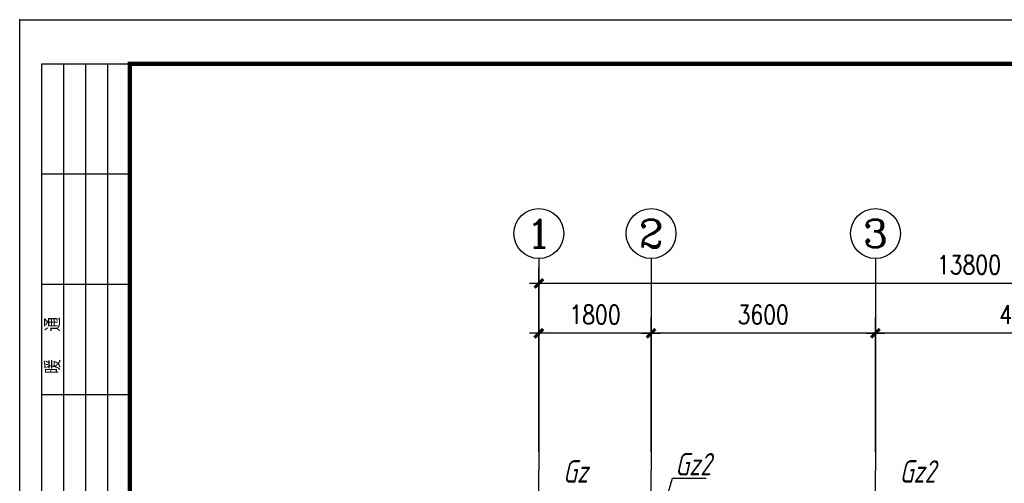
# Model space of a CAD drawing. Extents: x 4757794 to 4799798, y -16905237 to -16875537.
# Tile 5 of 7: x 4757794 to 4773593, y -16882975 to -16875537. Entities that reach past the tile are written whole.
import ezdxf
from ezdxf.enums import TextEntityAlignment as Align

# ---------------------------------------------------------------- set-up
doc = ezdxf.new("R2010")
doc.units = 0
doc.header["$LTSCALE"] = 1000
doc.header["$MEASUREMENT"] = 0
doc.linetypes.add('DOTE', pattern=[2.42, 2, -0.2, 0.02, -0.2])
doc.layers.get('0').update_dxf_attribs({"linetype": 'CONTINUOUS'})
doc.layers.get('DEFPOINTS').update_dxf_attribs({"linetype": 'CONTINUOUS'})
for name, color, linetype in [('AXIS', 3, 'CONTINUOUS'), ('AXIS_TEXT', 7, 'CONTINUOUS'), ('DOTE', 251, 'CONTINUOUS'), ('PUB_DIM', 3, 'CONTINUOUS'), ('打印点', 6, 'CONTINUOUS')]:
    doc.layers.add(name, color=color, linetype=linetype)
doc.styles.add('COMPLEX', font='COMPLEX')
doc.styles.add('DIM_FONT', font='SIMPLEX.shx', dxfattribs={"width": 0.8})
doc.styles.add('HZ', font='txt.shx', dxfattribs={"width": 0.7, "bigfont": 'hzpmk.shx'})
doc.styles.add('TEXT', font='gbeitc.shx', dxfattribs={"width": 0.85, "bigfont": 'msi_fsx.shx'})
doc.dimstyles.new('DIMB', dxfattribs={"dimtxt": 300, "dimasz": 1, "dimexe": 250, "dimexo": 300, "dimgap": 150, "dimtad": 1, "dimdec": 0, "dimzin": 0, "dimdsep": 46, "dimtxsty": 'DIM_FONT', "dimblk": '_DIMX', "dimcen": 0.09, "dimse2": 1, "dimclrt": 7, "dimadec": 0, "dimazin": 0, "dimtfac": 1, "dimtdec": 0, "dimtix": 1, "dimtmove": 2, "dimatfit": 3, "dimldrblk": '_DIMX', "dimfxl": 1, "dimtolj": 1, "dimtzin": 0, "dimarcsym": 0})
doc.dimstyles.new('DIMN', dxfattribs={"dimtxt": 300, "dimasz": 1, "dimexe": 250, "dimexo": 300, "dimgap": 150, "dimtad": 1, "dimdec": 0, "dimzin": 0, "dimdsep": 46, "dimtxsty": 'DIM_FONT', "dimblk": '_DIMX', "dimcen": 0.09, "dimclrt": 7, "dimadec": 0, "dimazin": 0, "dimtfac": 1, "dimtdec": 0, "dimtix": 1, "dimtmove": 2, "dimatfit": 3, "dimldrblk": '_DIMX', "dimfxl": 1, "dimtolj": 1, "dimtzin": 0, "dimarcsym": 0})

# ---------------------------------------------------------------- blocks, each defined once
blk = doc.blocks.new('A$C5F205D7B')
at = {"color": 30}
for p, q in [((500, 33500), (500, 41000)), ((500, 41000), (2500, 41000)), ((1000, 33500), (1000, 41000)), ((1500, 33500), (1500, 41000)), ((2000, 33500), (2000, 41000)), ((2500, 33500), (2500, 41000)), ((500, 38500), (2500, 38500)), ((500, 36000), (2500, 36000)), ((500, 26000), (500, 33500)), ((500, 33500), (2500, 33500)), ((500, 33500), (2500, 33500)), ((1000, 26000), (1000, 33500)), ((1500, 26000), (1500, 33500)), ((2000, 26000), (2000, 33500)), ((2500, 26000), (2500, 33500))]:
    blk.add_line(p, q, dxfattribs=at)
blk.add_lwpolyline([(0, 0), (0, 42000), (59400, 42000), (59400, 0)], close=True, dxfattribs=at)
at = {"color": 30, "const_width": 100}
blk.add_lwpolyline([(2500, 1000), (58400, 1000), (58400, 41000), (2500, 41000)], close=True, dxfattribs=at)
at = {"color": 30, "style": 'HZ'}
blk.add_text('暖  通', height=350.9, rotation=90, dxfattribs=at).set_placement((927, 33965))
blk = doc.blocks.new('_AXISO')
blk.add_circle((0, 0), 0.5)
at = {"layer": 'AXIS_TEXT', "style": 'COMPLEX', "width": 1.041667}
blk.add_attdef('A', text='', height=0.56, dxfattribs=at).set_placement((-0.25, -0.28), (0.25, -0.28), align=Align.FIT)
blk = doc.blocks.new('_DIMX')
blk.add_line((-150, 0), (150, 0))
at = {"const_width": 50}
blk.add_lwpolyline([(-70, -70), (70, 70)], dxfattribs=at)
blk = doc.blocks.new('*D88')
at = {"layer": 'AXIS', "color": 0, "lineweight": -2, "transparency": 16777216}
for p, q in [((4767925, -16882468), (4767925, -16880318)), ((4771525, -16882468), (4771525, -16880318)), ((4771524, -16880568), (4767926, -16880568))]:
    blk.add_line(p, q, dxfattribs=at)
at = {"layer": 'DEFPOINTS', "color": 0, "transparency": 16777216}
for p in [(4767925, -16880568), (4767925, -16882768), (4771525, -16882768)]:
    blk.add_point(p, dxfattribs=at)
at = {"layer": 'AXIS', "color": 0, "lineweight": -2, "transparency": 16777216, "rotation": 180}
blk.add_blockref('_DIMX', (4767925, -16880568), dxfattribs=at)
at = {"layer": 'AXIS', "color": 0, "lineweight": -2, "transparency": 16777216}
blk.add_blockref('_DIMX', (4771525, -16880568), dxfattribs=at)
at = {"layer": 'AXIS', "color": 7, "transparency": 16777216, "insert": (4769725, -16880268), "char_height": 300, "attachment_point": 5, "style": 'DIM_FONT'}
blk.add_mtext('\\A1;3600', dxfattribs=at)
blk = doc.blocks.new('*D89')
at = {"layer": 'AXIS', "color": 0, "lineweight": -2, "transparency": 16777216}
for p, q in [((4767925, -16882468), (4767925, -16880318)), ((4767924, -16880568), (4766126, -16880568))]:
    blk.add_line(p, q, dxfattribs=at)
at = {"layer": 'DEFPOINTS', "color": 0, "transparency": 16777216}
for p in [(4766125, -16880568), (4766125, -16882768), (4767925, -16882768)]:
    blk.add_point(p, dxfattribs=at)
at = {"layer": 'AXIS', "color": 0, "lineweight": -2, "transparency": 16777216, "rotation": 180}
blk.add_blockref('_DIMX', (4766125, -16880568), dxfattribs=at)
at = {"layer": 'AXIS', "color": 0, "lineweight": -2, "transparency": 16777216}
blk.add_blockref('_DIMX', (4767925, -16880568), dxfattribs=at)
at = {"layer": 'AXIS', "color": 7, "transparency": 16777216, "insert": (4767025, -16880268), "char_height": 300, "attachment_point": 5, "style": 'DIM_FONT'}
blk.add_mtext('\\A1;1800', dxfattribs=at)
blk = doc.blocks.new('*D121')
at = {"layer": 'AXIS', "color": 0, "lineweight": -2, "transparency": 16777216}
for p, q in [((4766125, -16882468), (4766125, -16879518)), ((4779925, -16882468), (4779925, -16879518)), ((4779924, -16879768), (4766126, -16879768))]:
    blk.add_line(p, q, dxfattribs=at)
at = {"layer": 'DEFPOINTS', "color": 0, "transparency": 16777216}
for p in [(4766125, -16879768), (4766125, -16882768), (4779925, -16882768)]:
    blk.add_point(p, dxfattribs=at)
at = {"layer": 'AXIS', "color": 0, "lineweight": -2, "transparency": 16777216, "rotation": 180}
blk.add_blockref('_DIMX', (4766125, -16879768), dxfattribs=at)
at = {"layer": 'AXIS', "color": 0, "lineweight": -2, "transparency": 16777216}
blk.add_blockref('_DIMX', (4779925, -16879768), dxfattribs=at)
at = {"layer": 'AXIS', "color": 7, "transparency": 16777216, "insert": (4773025, -16879468), "char_height": 300, "attachment_point": 5, "style": 'DIM_FONT'}
blk.add_mtext('\\A1;13800', dxfattribs=at)
blk = doc.blocks.new('*D122')
at = {"layer": 'AXIS', "color": 0, "lineweight": -2, "transparency": 16777216}
for p, q in [((4771525, -16882468), (4771525, -16880318)), ((4776325, -16882468), (4776325, -16880318)), ((4776324, -16880568), (4771526, -16880568))]:
    blk.add_line(p, q, dxfattribs=at)
at = {"layer": 'DEFPOINTS', "color": 0, "transparency": 16777216}
for p in [(4771525, -16880568), (4771525, -16882768), (4776325, -16882768)]:
    blk.add_point(p, dxfattribs=at)
at = {"layer": 'AXIS', "color": 0, "lineweight": -2, "transparency": 16777216, "rotation": 180}
blk.add_blockref('_DIMX', (4771525, -16880568), dxfattribs=at)
at = {"layer": 'AXIS', "color": 0, "lineweight": -2, "transparency": 16777216}
blk.add_blockref('_DIMX', (4776325, -16880568), dxfattribs=at)
at = {"layer": 'AXIS', "color": 7, "transparency": 16777216, "insert": (4773925, -16880268), "char_height": 300, "attachment_point": 5, "style": 'DIM_FONT'}
blk.add_mtext('\\A1;4800', dxfattribs=at)

msp = doc.modelspace()

# ---------------------------------------------------------------- linework, layer by layer
at = {"layer": 'AXIS'}
for p, q in [((4766125.1, -16879368), (4766125.1, -16882768)), ((4767925.1, -16879368), (4767925.1, -16882768)), ((4771525.1, -16879368), (4771525.1, -16882768))]:
    msp.add_line(p, q, dxfattribs=at)
at = {"layer": 'DOTE', "linetype": 'DOTE'}
for p, q in [((4766125.1, -16894068), (4766125.1, -16882768)), ((4767925.1, -16894068), (4767925.1, -16882768)), ((4771525.1, -16894068), (4771525.1, -16882768))]:
    msp.add_line(p, q, dxfattribs=at)
at = {"layer": 'PUB_DIM'}
msp.add_lwpolyline([(4768050.1, -16883643), (4768270.9, -16882893.4), (4768810, -16882893.4)], dxfattribs=at)
at = {"layer": '打印点'}
msp.add_point((4757794.1, -16875536.6), dxfattribs=at)

# ---------------------------------------------------------------- block references
at = {"xscale": 0.7071428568, "yscale": 0.7071428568, "zscale": 0.7071428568}
msp.add_blockref('A$C5F205D7B', (4757794.1, -16905236.6), dxfattribs=at)
at = {"layer": 'AXIS'}
ref = msp.add_blockref('_AXISO', (4766125.1, -16878968), dxfattribs=dict(at, xscale=800, yscale=800, zscale=800))
ref.add_attrib('A', '1', dxfattribs={"layer": 'AXIS_TEXT', "height": 448, "style": 'COMPLEX', "width": 1.240079}).set_placement((4765925.1, -16879192), (4766325.1, -16879192), align=Align.FIT)
ref = msp.add_blockref('_AXISO', (4767925.1, -16878968), dxfattribs=dict(at, xscale=800, yscale=800, zscale=800))
ref.add_attrib('A', '2', dxfattribs={"layer": 'AXIS_TEXT', "height": 448, "style": 'COMPLEX', "width": 0.936891}).set_placement((4767725.1, -16879192), (4768125.1, -16879192), align=Align.FIT)
ref = msp.add_blockref('_AXISO', (4771525.1, -16878968), dxfattribs=dict(at, xscale=800, yscale=800, zscale=800))
ref.add_attrib('A', '3', dxfattribs={"layer": 'AXIS_TEXT', "height": 448, "style": 'COMPLEX', "width": 0.936891}).set_placement((4771325.1, -16879192), (4771725.1, -16879192), align=Align.FIT)

# ---------------------------------------------------------------- texts
at = {"layer": 'PUB_DIM', "style": 'TEXT', "width": 0.85}
for s, p in [('Gz2', (4768313.3, -16882847.8)), ('Gz', (4766513.3, -16882963.7)), ('Gz2', (4771913.3, -16882963.7))]:
    msp.add_text(s, height=360, dxfattribs=at).set_placement(p)

# ---------------------------------------------------------------- dimensions: what is measured, and where the dimension line sits
at = {"layer": 'AXIS'}
dim = msp.add_aligned_dim(p1=(4779925.1, -16882768), p2=(4766125.1, -16882768), distance=-3000, dimstyle='DIMN', dxfattribs=at)
dim.commit()
dim.dimension.update_dxf_attribs({"geometry": '*D121', "text_midpoint": (4773025.1, -16879468)})
for base, p1, p2, dimstyle, picture, middle in [((4766125.1, -16880568), (4767925.1, -16882768), (4766125.1, -16882768), 'DIMB', '*D89', (4767025.1, -16880268)), ((4767925.1, -16880568), (4771525.1, -16882768), (4767925.1, -16882768), 'DIMN', '*D88', (4769725.1, -16880268)), ((4771525.1, -16880568), (4776325.1, -16882768), (4771525.1, -16882768), 'DIMN', '*D122', (4773925.1, -16880268))]:
    dim = msp.add_linear_dim(base=base, p1=p1, p2=p2, dimstyle=dimstyle, dxfattribs=at)
    dim.commit()
    dim.dimension.update_dxf_attribs({"geometry": picture, "text_midpoint": middle})

doc.saveas('drawing.dxf')
